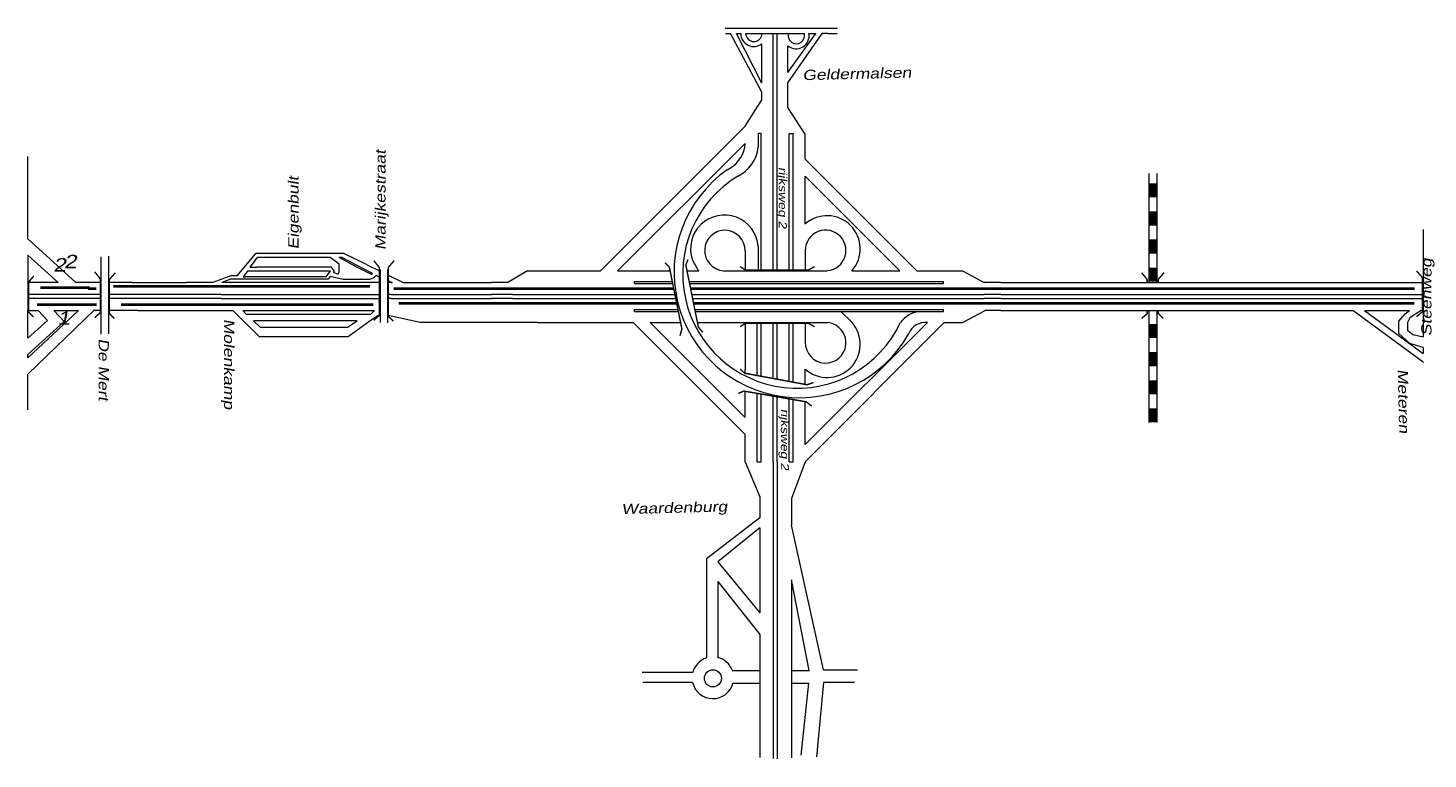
# Model space of a CAD drawing. Header units: metres. Extents: x 534 to 2631, y -2348 to -1484.
# Tile 9 of 10: x 2070 to 2331, y -1934 to -1797. Entities that reach past the tile are written whole.
import ezdxf

# ---------------------------------------------------------------- set-up
doc = ezdxf.new("R2010")
doc.units = ezdxf.units.M
doc.linetypes.add('DASHDOT', pattern=[1, 0.5, -0.25, 0, -0.25])
doc.layers.get('0').update_dxf_attribs({"lineweight": 0})
for name, color, linetype, lineweight in [('ROUTE8STROOIEN', 90, 'Continuous', 0), ('ROUTE8TEXT', 4, 'DASHDOT', 0), ('STROOI', 7, 'Continuous', 0), ('Text', 7, 'Continuous', 0)]:
    doc.layers.add(name, color=color, linetype=linetype, lineweight=lineweight)
doc.styles.add('ISO25', font='ARIALN.TTF', dxfattribs={"width": 1.5, "oblique": 10})

# ---------------------------------------------------------------- blocks, each defined once
blk = doc.blocks.new('A$C3E475C73')
at = {"layer": 'STROOI', "color": 7, "const_width": 0.263}
blk.add_lwpolyline([(-1.04, -0.92), (0, 0), (0, 6.35), (-1.04, 7.62)], dxfattribs=at)

msp = doc.modelspace()

# ---------------------------------------------------------------- linework, layer by layer
at = {"ltscale": 0.5}
for p, q in [((2200.16, -1797.41), (2221.08, -1797.41)), ((2200.19, -1798.42), (2201.14, -1798.42)), ((2206.97, -1809.38), (2201.14, -1798.42)), ((2206.97, -1807.68), (2202.26, -1798.42)), ((2202.26, -1798.42), (2203.06, -1798.42)), ((2203.97, -1798.42), (2214.92, -1798.42)), ((2206.97, -1807.68), (2206.97, -1800.34)), ((2209.1, -1817.07), (2209.1, -1798.42)), ((2209.85, -1817.07), (2209.85, -1798.42)), ((2211.86, -1807.66), (2218.26, -1798.42)), ((2211.86, -1805.72), (2217.09, -1798.42)), ((2215.76, -1798.42), (2217.09, -1798.42)), ((2219.3, -1798.42), (2218.26, -1798.42)), ((2218.26, -1798.42), (2218.29, -1798.42)), ((2219.3, -1798.42), (2221.05, -1798.42)), ((2211.86, -1805.72), (2211.86, -1800.73)), ((2211.86, -1809.15), (2211.86, -1807.66)), ((2203.85, -1815.75), (2206.97, -1810.83)), ((2206.97, -1810.83), (2206.97, -1809.38)), ((2211.86, -1812.25), (2211.86, -1809.15)), ((2215.1, -1817.2), (2211.86, -1812.25)), ((2206.33, -1817.03), (2206.85, -1817.03)), ((2206.33, -1819.66), (2206.33, -1817.03)), ((2212.1, -1817.07), (2212.85, -1817.07)), ((2215.1, -1821.88), (2215.1, -1817.2)), ((2203.83, -1819.69), (2203.85, -1818.94)), ((2330.41, -1835), (2330.41, -1855.07)), ((2112.48, -1839.52), (2109.02, -1843.65)), ((2128.95, -1839.52), (2112.48, -1839.52)), ((2133.2, -1841.58), (2128.95, -1839.52)), ((2206.33, -1842.38), (2206.33, -1838.2)), ((2083.61, -1840.11), (2083.61, -1854.54)), ((2085.06, -1840.01), (2085.06, -1854.46)), ((2112.8, -1840.24), (2111.4, -1842.02)), ((2111.4, -1842.02), (2112.74, -1842.02)), ((2126.65, -1842.02), (2112.74, -1842.02)), ((2113.6, -1840.24), (2112.8, -1840.24)), ((2126.41, -1840.24), (2113.6, -1840.24)), ((2128.1, -1841.51), (2126.41, -1840.24)), ((2127.16, -1842.74), (2126.65, -1842.02)), ((2128.58, -1840.24), (2128.1, -1840.24)), ((2131.24, -1841.99), (2128.1, -1840.24)), ((2128.1, -1842.95), (2128.1, -1841.51)), ((2134.31, -1843.25), (2128.58, -1840.24)), ((2134.11, -1843.42), (2131.24, -1841.99)), ((2133.2, -1841.58), (2135.75, -1842.82)), ((2194.03, -1840.74), (2194.9, -1842.32)), ((2107.9, -1843.65), (2104.49, -1844.89)), ((2107.79, -1844.31), (2106.19, -1844.89)), ((2126.05, -1844.31), (2107.79, -1844.31)), ((2109.02, -1843.65), (2107.9, -1843.65)), ((2110.96, -1842.79), (2110.16, -1843.84)), ((2110.16, -1843.84), (2110.61, -1843.84)), ((2111.4, -1843.84), (2110.61, -1843.84)), ((2112.04, -1842.79), (2110.96, -1842.79)), ((2125.68, -1843.84), (2111.4, -1843.84)), ((2126.45, -1842.79), (2112.04, -1842.79)), ((2125.68, -1843.84), (2126.45, -1842.79)), ((2126.44, -1843.76), (2126.05, -1844.31)), ((2128.83, -1844.35), (2126.44, -1843.76)), ((2127.16, -1842.74), (2126.97, -1843.01)), ((2126.97, -1843.01), (2127.91, -1843.33)), ((2127.91, -1843.33), (2128.1, -1842.95)), ((2133.79, -1844.35), (2128.83, -1844.35)), ((2134.65, -1843.96), (2133.79, -1844.35)), ((2134.31, -1843.25), (2134.11, -1843.42)), ((2135.04, -1843.58), (2134.65, -1843.96)), ((2135.04, -1843.58), (2135.75, -1843.9)), ((2135.75, -1842.47), (2135.75, -1852.38)), ((2137.12, -1842.47), (2137.12, -1852.45)), ((2137.12, -1843.48), (2140.05, -1844.89)), ((2137.12, -1844.52), (2137.96, -1844.89)), ((2163.24, -1842.7), (2159.55, -1844.89)), ((2070.01, -1844.97), (2070.01, -1850.14)), ((2083.61, -1844.89), (2082.23, -1844.89)), ((2089.47, -1844.89), (2085.06, -1844.89)), ((2089.47, -1844.89), (2099.57, -1844.89)), ((2104.49, -1844.89), (2099.57, -1844.89)), ((2106.04, -1847.15), (2135.58, -1847.15)), ((2120.28, -1844.89), (2106.19, -1844.89)), ((2120.59, -1844.89), (2120.28, -1844.89)), ((2137.8, -1844.89), (2137.96, -1844.89)), ((2137.8, -1847.15), (2156.5, -1847.15)), ((2140.05, -1844.89), (2156.5, -1844.89)), ((2160.45, -1847.14), (2159.55, -1847.15)), ((2251.58, -1844.89), (2248.5, -1844.89)), ((2251.58, -1847.15), (2248.5, -1847.15)), ((2251.58, -1844.89), (2330.41, -1844.89)), ((2251.58, -1847.15), (2330.41, -1847.15)), ((2106.04, -1847.9), (2135.58, -1847.9)), ((2137.8, -1847.9), (2156.5, -1847.9)), ((2160.45, -1847.89), (2159.55, -1847.9)), ((2251.58, -1847.9), (2248.5, -1847.89)), ((2251.58, -1847.9), (2330.41, -1847.9)), ((2070.01, -1859), (2079.43, -1850.14)), ((2082.28, -1850.14), (2070.01, -1862.03)), ((2073.66, -1851.99), (2071.88, -1850.14)), ((2074.84, -1850.14), (2076.79, -1852.19)), ((2075.7, -1850.14), (2079.43, -1850.14)), ((2090.49, -1850.15), (2108.23, -1850.15)), ((2108.23, -1850.15), (2113.15, -1854.97)), ((2110.14, -1850.15), (2134.69, -1850.15)), ((2110.14, -1850.15), (2110.72, -1850.81)), ((2110.72, -1850.81), (2134, -1850.84)), ((2112.12, -1852.08), (2113.32, -1853.24)), ((2131.48, -1852.08), (2112.12, -1852.08)), ((2129.63, -1853.24), (2131.48, -1852.08)), ((2129.74, -1854.97), (2133.88, -1852)), ((2134.69, -1850.15), (2134, -1850.84)), ((2165.11, -1852.39), (2163.44, -1852.39)), ((2251.58, -1850.15), (2248.63, -1850.15)), ((2251.58, -1850.15), (2317.27, -1850.15)), ((2330.4, -1859.77), (2317.27, -1850.15)), ((2319.48, -1850.15), (2330.41, -1858.13)), ((2319.48, -1850.15), (2327.87, -1850.15)), ((2325.91, -1852.11), (2327.06, -1850.75)), ((2325.91, -1852.44), (2325.91, -1852.11)), ((2325.91, -1854.41), (2325.91, -1852.44)), ((2327.06, -1850.75), (2327.87, -1850.15)), ((2327.95, -1851.53), (2327.47, -1852.39)), ((2327.47, -1852.39), (2327.47, -1853.78)), ((2330.02, -1850.15), (2327.95, -1851.53)), ((2330.02, -1850.15), (2330.41, -1850.15)), ((2113.15, -1854.97), (2129.74, -1854.97)), ((2113.32, -1853.24), (2129.63, -1853.24)), ((2327.94, -1856.27), (2325.91, -1854.41)), ((2327.47, -1853.78), (2328.52, -1854.64)), ((2328.52, -1854.64), (2330.41, -1855.07)), ((2330.41, -1857.02), (2327.94, -1856.27)), ((2330.41, -1857.02), (2330.41, -1858.13)), ((2330.4, -1859.77), (2330.41, -1859.77)), ((2330.41, -1859.77), (2330.41, -1859.82)), ((2203.85, -1878.35), (2206.61, -1884.9)), ((2209.1, -1878.35), (2209.1, -1933.74)), ((2209.85, -1878.35), (2209.85, -1933.84)), ((2215.1, -1878.35), (2212.5, -1885.2)), ((2206.61, -1884.9), (2206.61, -1884.9)), ((2206.61, -1884.9), (2206.61, -1888.82)), ((2212.5, -1885.2), (2212.5, -1890.19)), ((2206.61, -1888.82), (2196.64, -1896.46)), ((2206.61, -1890.71), (2198.74, -1897.06)), ((2206.61, -1890.71), (2206.61, -1906.55)), ((2218.48, -1917.2), (2212.5, -1890.19)), ((2196.64, -1896.46), (2196.64, -1914.91)), ((2198.74, -1897.06), (2206.61, -1906.55)), ((2198.74, -1900.73), (2198.74, -1915)), ((2198.74, -1900.73), (2206.61, -1910.62)), ((2215.79, -1917.3), (2212.5, -1900.41)), ((2212.5, -1900.41), (2212.5, -1933.65)), ((2206.61, -1910.62), (2206.61, -1933.55)), ((2196.64, -1914.91), (2196.64, -1914.99)), ((2194.08, -1917.7), (2184.67, -1917.7)), ((2201.47, -1917.3), (2206.61, -1917.3)), ((2212.5, -1917.3), (2215.79, -1917.3)), ((2218.48, -1917.2), (2224.86, -1917.2)), ((2194.05, -1919.59), (2184.77, -1919.59)), ((2194.05, -1919.59), (2194.06, -1919.59)), ((2194.05, -1919.59), (2194.06, -1919.59)), ((2201.6, -1919.69), (2206.61, -1919.69)), ((2212.5, -1919.69), (2215.69, -1919.69)), ((2215.69, -1919.69), (2214.29, -1933.15)), ((2218.48, -1919.59), (2217.19, -1933.45)), ((2224.27, -1919.59), (2218.48, -1919.59))]:
    msp.add_line(p, q, dxfattribs=at)
at = {"color": 0, "ltscale": 0.5}
for p, q in [((2133.88, -1852), (2135.46, -1850.98)), ((2143.23, -1852.39), (2137.25, -1851.04)), ((2163.44, -1852.39), (2143.23, -1852.39))]:
    msp.add_line(p, q, dxfattribs=at)
at = {"ltscale": 0.5}
msp.add_circle((2197.84, -1918.79), 1.59, dxfattribs=at)
for centre, radius, start, end in [((2205.47, -1798.46), 2.41, 179.1696, 308.5704), ((2205.5, -1798.39), 1.54, 181.3023, 358.6977), ((2213.4, -1798.87), 2.41, 230.3934, 10.8597), ((2213.43, -1798.8), 1.54, 165.5226, 14.4774), ((2197.84, -1918.69), 3.89, 107.9288, 165.1428), ((2197.84, -1918.69), 3.89, 21.0372, 76.6514), ((2197.84, -1918.69), 3.89, 193.3424, 345.1428)]:
    msp.add_arc(centre, radius, start, end, dxfattribs=at)
at = {"layer": 'ROUTE8STROOIEN', "ltscale": 0.5, "const_width": 0.5}
for points in [[(2081.55, -1845.9), (2072.29, -1845.9)], [(2082.78, -1846.04), (2081.2, -1846.04)], [(2133.84, -1845.64), (2085.93, -1845.64)], [(2190.53, -1846.03), (2138.29, -1846.03)], [(2328.85, -1846.03), (2193.69, -1846.03)], [(2071.7, -1849.05), (2081.75, -1849.05)], [(2081.05, -1849.02), (2082.83, -1849.02)], [(2087.36, -1849.02), (2134.49, -1849.02)], [(2139.22, -1848.82), (2191.33, -1848.82)], [(2194.25, -1848.82), (2328.78, -1848.82)]]:
    msp.add_lwpolyline(points, dxfattribs=at)
at = {"layer": 'STROOI', "color": 7}
for p, q in [((2176.88, -1842.7), (2203.85, -1815.75)), ((2206.85, -1842.7), (2206.85, -1817.07)), ((2209.1, -1842.7), (2209.1, -1817.07)), ((2209.85, -1842.7), (2209.85, -1817.07)), ((2212.1, -1842.7), (2212.1, -1817.07)), ((2212.85, -1842.7), (2212.85, -1817.07)), ((2180.05, -1842.7), (2203.85, -1818.94)), ((2070.01, -1836.77), (2070.01, -1821.37)), ((2235.9, -1842.7), (2215.1, -1821.88)), ((2215.1, -1833.99), (2215.1, -1825.07)), ((2232.72, -1842.7), (2215.1, -1825.07)), ((2279.22, -1824.59), (2279.22, -1844.89)), ((2280.72, -1824.59), (2280.72, -1844.89)), ((2070.01, -1836.77), (2078.97, -1844.89)), ((2203.85, -1838.97), (2203.85, -1842.7)), ((2215.1, -1838.91), (2215.1, -1842.7)), ((2070.01, -1839.81), (2075.62, -1844.89)), ((2070.01, -1839.81), (2070.01, -1844.97)), ((2163.24, -1842.7), (2176.88, -1842.7)), ((2180.05, -1842.7), (2189.86, -1842.7)), ((2183.2, -1844.7), (2190.26, -1844.7)), ((2183.2, -1845.08), (2183.2, -1844.7)), ((2193.01, -1842.7), (2195.21, -1842.7)), ((2193.42, -1844.7), (2240.9, -1844.7)), ((2199.82, -1842.7), (2219.1, -1842.7)), ((2223.8, -1842.7), (2232.72, -1842.7)), ((2235.9, -1842.7), (2244.41, -1842.7)), ((2240.9, -1845.08), (2240.9, -1844.7)), ((2244.41, -1842.7), (2248.5, -1844.89)), ((2075.62, -1844.89), (2070.01, -1844.89)), ((2082.23, -1847.13), (2070.01, -1847.13)), ((2082.23, -1844.89), (2078.97, -1844.89)), ((2083.61, -1847.15), (2082.25, -1847.15)), ((2106.04, -1847.15), (2085.06, -1847.15)), ((2135.75, -1844.89), (2120.59, -1844.89)), ((2137.8, -1844.89), (2137.12, -1844.89)), ((2137.8, -1847.15), (2137.12, -1847.15)), ((2159.55, -1844.89), (2156.5, -1844.89)), ((2159.55, -1847.15), (2156.5, -1847.15)), ((2160.45, -1847.14), (2190.76, -1847.14)), ((2183.2, -1845.08), (2190.34, -1845.08)), ((2193.49, -1845.08), (2240.9, -1845.08)), ((2193.91, -1847.14), (2248.5, -1847.14)), ((2082.23, -1847.88), (2070.01, -1847.88)), ((2083.61, -1847.9), (2082.25, -1847.9)), ((2106.04, -1847.9), (2085.06, -1847.9)), ((2137.8, -1847.9), (2137.12, -1847.9)), ((2159.55, -1847.9), (2156.5, -1847.9)), ((2160.45, -1847.89), (2190.91, -1847.89)), ((2183.2, -1849.95), (2191.33, -1849.95)), ((2183.2, -1850.33), (2183.2, -1849.95)), ((2194.06, -1847.89), (2248.5, -1847.89)), ((2194.48, -1849.95), (2240.9, -1849.95)), ((2240.9, -1850.33), (2240.9, -1849.95)), ((2070.01, -1855.3), (2070.01, -1850.14)), ((2070.01, -1850.14), (2071.88, -1850.14)), ((2070.01, -1855.3), (2073.66, -1851.99)), ((2070.01, -1858.34), (2076.79, -1852.19)), ((2074.84, -1850.14), (2075.7, -1850.14)), ((2083.61, -1850.15), (2082.25, -1850.15)), ((2090.49, -1850.15), (2085.06, -1850.15)), ((2165.11, -1852.39), (2182.97, -1852.39)), ((2182.97, -1852.39), (2203.85, -1873.28)), ((2183.2, -1850.33), (2191.4, -1850.33)), ((2186.15, -1852.39), (2191.82, -1852.39)), ((2186.15, -1852.39), (2203.85, -1870.1)), ((2194.55, -1850.33), (2240.9, -1850.33)), ((2194.97, -1852.39), (2199.88, -1852.39)), ((2199.88, -1852.39), (2219.38, -1852.39)), ((2203.85, -1852.39), (2203.85, -1861.13)), ((2206.1, -1862.27), (2206.1, -1852.39)), ((2206.85, -1862.41), (2206.85, -1852.39)), ((2209.1, -1862.82), (2209.1, -1852.39)), ((2209.85, -1862.96), (2209.85, -1852.39)), ((2212.1, -1863.38), (2212.1, -1852.39)), ((2212.85, -1863.52), (2212.85, -1852.39)), ((2215.1, -1852.39), (2215.1, -1856.06)), ((2241.04, -1852.39), (2215.1, -1878.35)), ((2237.88, -1852.39), (2215.1, -1875.16)), ((2223.82, -1852.39), (2221.72, -1850.33)), ((2241.04, -1852.39), (2244.43, -1852.39)), ((2244.42, -1852.4), (2248.64, -1850.14)), ((2279.22, -1850.15), (2279.22, -1871.02)), ((2280.72, -1850.15), (2280.72, -1871.02)), ((2070.01, -1859), (2070.01, -1858.34)), ((2070.01, -1868.68), (2070.01, -1862.02)), ((2203.85, -1861.85), (2203.85, -1861.13)), ((2215.1, -1863.93), (2215.1, -1861.08)), ((2203.85, -1870.1), (2203.85, -1865.21)), ((2206.1, -1878.35), (2206.1, -1865.6)), ((2206.85, -1878.35), (2206.85, -1865.73)), ((2209.1, -1878.35), (2209.1, -1866.11)), ((2209.85, -1878.35), (2209.85, -1866.24)), ((2212.1, -1878.35), (2212.1, -1866.63)), ((2212.85, -1878.35), (2212.85, -1866.76)), ((2215.1, -1870.15), (2215.1, -1867.15)), ((2215.1, -1875.16), (2215.1, -1870.15)), ((2203.85, -1878.35), (2203.85, -1873.28)), ((2206.1, -1878.35), (2206.85, -1878.35)), ((2212.1, -1878.35), (2212.85, -1878.35))]:
    msp.add_line(p, q, dxfattribs=at)
for points, const_width in [([(2279.97, -1826.38), (2279.97, -1829.01)], 1.5), ([(2279.97, -1831.65), (2279.97, -1834.28)], 1.5), ([(2279.97, -1836.87), (2279.97, -1839.51)], 1.5), ([(2135.45, -1848.56), (2135.58, -1848.44), (2135.58, -1842.09), (2134.54, -1840.82)], 0.263), ([(2137.26, -1844.89), (2137.26, -1842.09), (2138.37, -1840.82)], 0.263), ([(2188.93, -1841.23), (2189.72, -1842.02), (2192.07, -1853.63), (2191.68, -1854.85)], 0.263), ([(2193.22, -1840.59), (2192.79, -1841.62), (2195.14, -1853.24), (2195.97, -1854.21)], 0.263), ([(2202.93, -1841.94), (2203.86, -1842.56), (2215.71, -1842.56), (2216.83, -1841.94)], 0.263), ([(2279.97, -1842.14), (2279.97, -1844.78)], 1.5), ([(2071.03, -1851.35), (2070.15, -1850.47), (2070.15, -1844.78), (2071.09, -1843.71)], 0.263), ([(2086.12, -1851.64), (2085.2, -1850.71), (2085.2, -1844.36), (2086.31, -1843.09)], 0.263), ([(2134.54, -1851.98), (2135.58, -1851.05), (2135.58, -1844.89)], 0.263), ([(2138.19, -1852.12), (2137.27, -1851.2), (2137.27, -1844.89)], 0.263), ([(2278.91, -1844.89), (2278.91, -1844.35), (2277.87, -1843.08)], 0.263), ([(2280.97, -1844.89), (2280.97, -1844.33), (2282.08, -1843.06)], 0.263), ([(2329.18, -1851.29), (2330.3, -1850.36), (2330.3, -1844.01), (2329.18, -1842.74)], 0.263), ([(2277.87, -1851.63), (2278.91, -1850.71), (2278.91, -1850.15)], 0.263), ([(2281.89, -1851.61), (2280.97, -1850.69), (2280.97, -1850.15)], 0.263), ([(2202.93, -1853.17), (2203.86, -1852.55), (2215.71, -1852.55), (2216.83, -1853.17)], 0.263), ([(2279.97, -1852.64), (2279.97, -1855.27)], 1.5), ([(2279.97, -1857.91), (2279.97, -1860.54)], 1.5), ([(2202.95, -1861.06), (2203.76, -1861.84), (2215.41, -1863.99), (2216.62, -1863.58)], 0.263), ([(2279.97, -1863.14), (2279.97, -1865.77)], 1.5), ([(2202.59, -1865.62), (2203.62, -1865.17), (2215.29, -1867.18), (2216.29, -1867.99)], 0.263), ([(2279.97, -1868.4), (2279.97, -1871.03)], 1.5)]:
    msp.add_lwpolyline(points, dxfattribs=dict(at, const_width=const_width))
for centre, radius, start, end in [((2197.8, -1818.33), 6.18, 296.2093, 347.2297), ((2199.43, -1818.82), 6.95, 296.2005, 353.0036), ((2214, -1843.01), 23.4, 125.1323, 330.7337), ((2213.54, -1843.31), 21.33, 121.1768, 334.7828), ((2200.01, -1838.65), 6.33, 3.9914, 199.2748), ((2219.18, -1838.61), 6.17, 318.4534, 131.4425), ((2200.08, -1838.94), 3.77, 359.4915, 266.1597), ((2218.89, -1838.92), 3.79, 266.782, 179.899), ((2199.82, -1838.61), 6.17, 216.9976, 221.5466), ((2218.89, -1856.15), 3.79, 178.7308, 82.4697), ((2219.18, -1856.46), 6.17, 228.5575, 41.2153), ((2237.05, -1855.51), 5.23, 98.2328, 143.4996), ((2237.5, -1855.68), 3.32, 83.4659, 158.2665)]:
    msp.add_arc(centre, radius, start, end, dxfattribs=at)

# ---------------------------------------------------------------- block references
at = {"ltscale": 0.5}
msp.add_blockref('A$C3E475C73', (2083.49, -1850.55), dxfattribs=at)

# ---------------------------------------------------------------- texts
at = {"layer": 'ROUTE8TEXT', "ltscale": 0.5, "char_height": 2.5, "width": 5.64, "attachment_point": 1, "style": 'ISO25'}
for s, insert in [('2', (2074.74, -1840.36)), ('2', (2076.74, -1839.74)), ('1', (2075.51, -1850.3))]:
    msp.add_mtext(s, dxfattribs=dict(at, insert=insert))
at = {"layer": 'Text', "style": 'ISO25', "oblique": 10, "width": 1.5}
for s, height, rotation, p in [('Geldermalsen', 1.9, 1.425, (2214.59, -1807.15)), ('Marijkestraat', 1.9, 90, (2136.74, -1838.86)), ('Eigenbult', 1.9, 90, (2120.51, -1838.73)), ('rijksweg 2', 1.5, 270, (2210.15, -1823.35)), ('Steenweg', 1.9, 90, (2331.97, -1854.9)), ('Molenkamp', 1.9, 270, (2106.61, -1851.7)), ('De Mert', 1.9, 270, (2083.2, -1855.36)), ('Meteren', 1.9, 271.425, (2325.66, -1861.09)), ('rijksweg 2', 1.5, 270, (2210.54, -1868.48)), ('Waardenburg', 1.9, 1.425, (2180.8, -1888.14))]:
    msp.add_text(s, height=height, rotation=rotation, dxfattribs=at).set_placement(p)

doc.saveas('drawing.dxf')
